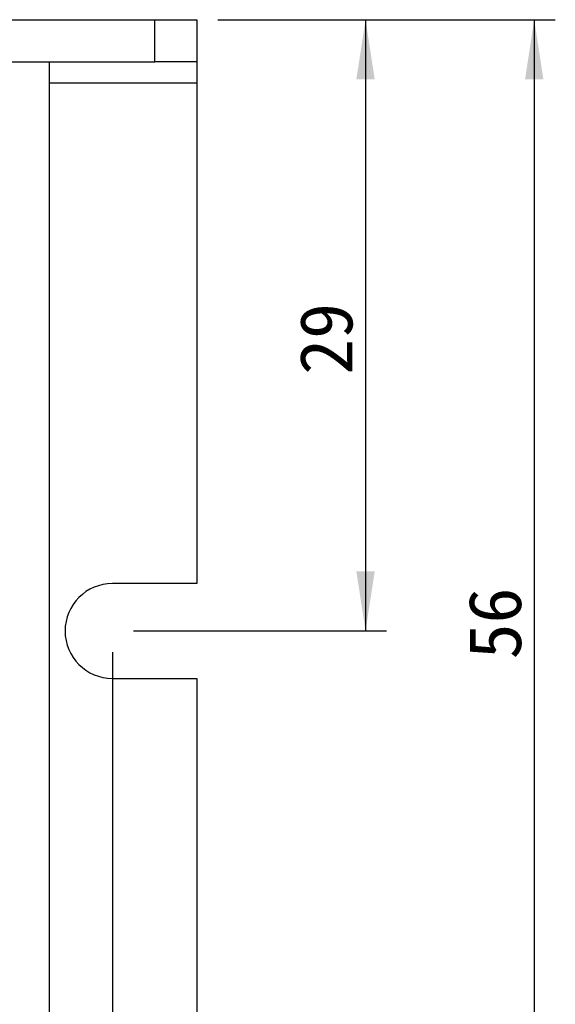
# Model space of a CAD drawing. Header units: millimetres. Extents: x 28 to 178, y 29 to 265.
# Tile 21 of 92: x 101 to 126, y 100 to 147. Entities that reach past the tile are written whole.
import ezdxf

# ---------------------------------------------------------------- set-up
doc = ezdxf.new("R2010")
doc.units = ezdxf.units.MM
doc.layers.add('標註文字', color=3, linetype='Continuous')
doc.styles.add('SLDTEXTSTYLE3', font='kaiu.ttf')
doc.dimstyles.new('SLDDIMSTYLE1', dxfattribs={"dimtxt": 2.5, "dimasz": 2.824978, "dimexe": 0, "dimexo": 0.0625, "dimtad": 1, "dimrnd": 1e-09, "dimzin": 12, "dimdsep": 46, "dimtxsty": 'SLDTEXTSTYLE3', "dimsah": 1, "dimcen": 0.09, "dimadec": 0, "dimazin": 3, "dimtfac": 1, "dimtofl": 0, "dimtmove": 0, "dimatfit": 3, "dimfxl": 0, "dimfrac": 2, "dimtolj": 1, "dimtzin": 12, "dimarcsym": 0})

# ---------------------------------------------------------------- blocks, each defined once
blk = doc.blocks.new('_D_3')
at = {"layer": '標註文字', "transparency": 16777216}
for p, q in [((43.144, 117.112), (43.144, 79.445)), ((105.144, 117.112), (105.144, 79.445)), ((43.144, 80.445), (105.144, 80.445))]:
    blk.add_line(p, q, dxfattribs=at)
for points in [[(43.144, 80.445), (45.969, 80.01), (45.969, 80.88)], [(105.144, 80.445), (102.319, 80.88), (102.319, 80.01)]]:
    blk.add_solid(points, dxfattribs=at)
at = {"layer": '標註文字', "transparency": 16777216, "insert": (71.801, 83.567, 7.275), "char_height": 2.5, "attachment_point": 1, "style": 'SLDTEXTSTYLE3'}
blk.add_mtext('62', dxfattribs=at)
blk = doc.blocks.new('_D_6')
at = {"layer": '標註文字', "transparency": 16777216}
for p, q in [((110.144, 147.112), (118.144, 147.112)), ((117.144, 147.112), (117.144, 118.112)), ((106.144, 118.112), (118.144, 118.112))]:
    blk.add_line(p, q, dxfattribs=at)
for points in [[(117.144, 147.112), (116.71, 144.287), (117.579, 144.287)], [(117.144, 118.112), (117.579, 120.937), (116.71, 120.937)]]:
    blk.add_solid(points, dxfattribs=at)
at = {"layer": '標註文字', "transparency": 16777216, "insert": (114.022, 130.268, 7.275), "char_height": 2.5, "attachment_point": 1, "rotation": 90, "style": 'SLDTEXTSTYLE3'}
blk.add_mtext('29', dxfattribs=at)
blk = doc.blocks.new('_D_7')
at = {"layer": '標註文字', "transparency": 16777216}
for p, q in [((110.144, 147.112), (126.144, 147.112)), ((125.144, 147.112), (125.144, 91.112)), ((108.144, 91.112), (126.144, 91.112))]:
    blk.add_line(p, q, dxfattribs=at)
for points in [[(125.144, 147.112), (124.71, 144.287), (125.579, 144.287)], [(125.144, 91.112), (125.579, 93.937), (124.71, 93.937)]]:
    blk.add_solid(points, dxfattribs=at)
at = {"layer": '標註文字', "transparency": 16777216, "insert": (122.022, 116.768, 7.275), "char_height": 2.5, "attachment_point": 1, "rotation": 90, "style": 'SLDTEXTSTYLE3'}
blk.add_mtext('56', dxfattribs=at)

msp = doc.modelspace()

# ---------------------------------------------------------------- linework, layer by layer
at = {"color": 7, "linetype": 'Continuous', "lineweight": 30}
for p, q in [((41.144, 147.112), (107.144, 147.112)), ((107.144, 145.112), (107.144, 147.112)), ((107.144, 147.112), (109.144, 147.112)), ((109.144, 147.112), (109.144, 145.112)), ((41.144, 145.112), (107.144, 145.112)), ((102.144, 145.112), (102.144, 92.212)), ((109.144, 145.112), (107.144, 145.112)), ((109.144, 145.112), (109.144, 144.112)), ((109.144, 144.112), (109.144, 120.362)), ((109.144, 120.362), (105.144, 120.362)), ((105.144, 115.862), (109.144, 115.862)), ((109.144, 115.862), (109.144, 93.112))]:
    msp.add_line(p, q, dxfattribs=at)
at = {"color": 8, "linetype": 'Continuous', "lineweight": 30}
msp.add_line((102.144, 144.112), (109.144, 144.112), dxfattribs=at)
at = {"color": 7, "linetype": 'Continuous', "lineweight": 30}
msp.add_arc((105.144, 118.112), 2.25, 90, 270, dxfattribs=at)

# ---------------------------------------------------------------- dimensions: what is measured, and where the dimension line sits
at = {"layer": '標註文字'}
for base, p2, picture, middle in [((117.144, 118.112), (105.144, 118.112), '_D_6', (117.144, 132.612)), ((125.144, 91.112), (107.144, 91.112), '_D_7', (125.144, 119.112))]:
    dim = msp.add_linear_dim(base=base, p1=(109.144, 147.112), p2=p2, angle=90, dimstyle='SLDDIMSTYLE1', dxfattribs=at)
    dim.commit()
    dim.dimension.update_dxf_attribs({"geometry": picture, "text_midpoint": middle, "dimtype": 160})
dim = msp.add_linear_dim(base=(105.144, 80.445), p1=(43.144, 118.112), p2=(105.144, 118.112), dimstyle='SLDDIMSTYLE1', dxfattribs=at)
dim.commit()
dim.dimension.update_dxf_attribs({"geometry": '_D_3', "text_midpoint": (74.144, 80.445), "dimtype": 160})

doc.saveas('drawing.dxf')
